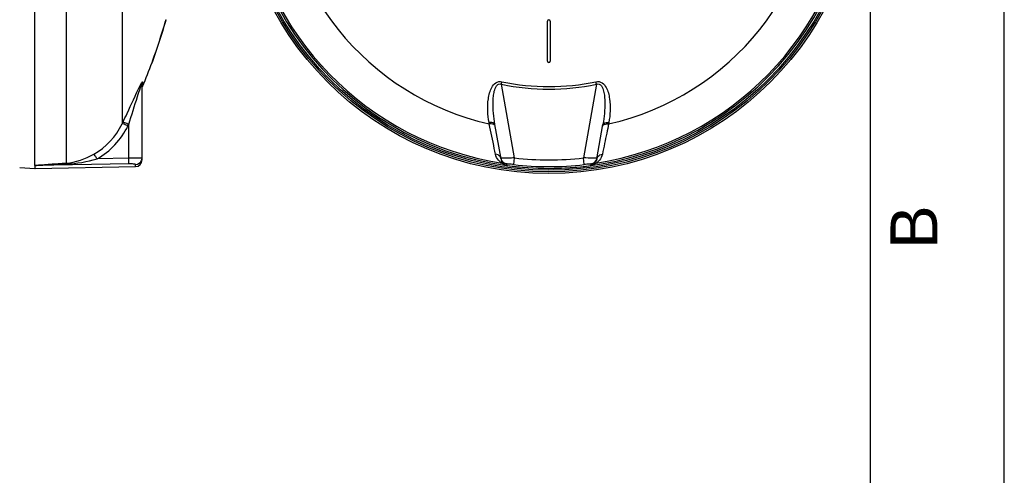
# Model space of a CAD drawing. Header units: millimetres. Extents: x 0 to 297, y 0 to 210.
# Tile 12 of 24: x 224 to 297, y 113 to 147. Entities that reach past the tile are written whole.
import ezdxf

# ---------------------------------------------------------------- set-up
doc = ezdxf.new("R2010")
doc.units = ezdxf.units.MM
doc.header["$LTSCALE"] = 16.335
doc.layers.get('0').update_dxf_attribs({"linetype": 'CONTINUOUS'})
doc.layers.add('08_SURFACES', color=7, linetype='CONTINUOUS')
doc.styles.add('TEXTSTYLE_2', font='arial.ttf')

# ---------------------------------------------------------------- blocks, each defined once
blk = doc.blocks.new('MARGEA4_BL0', base_point=(148.514, 105.014))
at = {"color": 7, "linetype": 'Continuous'}
for p, q in [((297.014, 0.014), (297.014, 210.014)), ((297.014, 0.014), (297.014, 210.014)), ((287.014, 10.014), (287.014, 200.014))]:
    blk.add_line(p, q, dxfattribs=at)
at = {"color": 2, "linetype": 'Continuous', "style": 'TEXTSTYLE_2', "oblique": 0.00002}
blk.add_text('B', height=3.5, rotation=90, dxfattribs=at).set_placement((292.014, 129.514))

msp = doc.modelspace()

# ---------------------------------------------------------------- linework, layer by layer
at = {"color": 7, "linetype": 'Continuous'}
for p, q in [((297, 0), (297, 210)), ((297.014, 0.014), (297.014, 200.014)), ((224.642, 135.75), (224.642, 181.531)), ((232.642, 136.162), (232.642, 141.815)), ((259.441, 136.238), (258.987, 138.813)), ((266.596, 136.238), (267.05, 138.813)), ((266.596, 136.238), (266.594, 136.229)), ((223.505, 135.591), (224.643, 135.531)), ((224.643, 135.746), (224.643, 135.531)), ((224.651, 135.531), (232.151, 135.662)), ((259.855, 135.75), (259.88, 135.746))]:
    msp.add_line(p, q, dxfattribs=at)
at = {"color": 9, "linetype": 'Continuous'}
for p, q in [((226.969, 179.498), (226.969, 135.926)), ((232.681, 142.003), (232.681, 141.635)), ((259.473, 141.815), (259.513, 142.003)), ((266.564, 141.815), (266.524, 142.003)), ((260.443, 136.311), (259.473, 141.815)), ((266.564, 141.815), (265.593, 136.311)), ((231.147, 138.845), (231.198, 138.949)), ((231.158, 138.868), (231.198, 138.949)), ((258.564, 138.845), (258.545, 138.949)), ((267.491, 138.949), (267.473, 138.845)), ((231.591, 138.708), (231.642, 138.813)), ((231.603, 138.731), (231.642, 138.813)), ((231.642, 136.281), (231.642, 138.813)), ((231.642, 136.281), (229.279, 136.238)), ((259.433, 136.281), (259.433, 136.281)), ((260.386, 135.814), (260.443, 136.311)), ((265.651, 135.814), (265.593, 136.311)), ((224.651, 135.746), (224.643, 135.746)), ((231.651, 135.873), (224.651, 135.746)), ((224.651, 135.531), (224.651, 135.746)), ((232.151, 135.662), (232.151, 135.814)), ((259.856, 135.873), (259.878, 135.754)), ((259.878, 135.754), (259.88, 135.746)), ((259.878, 135.754), (259.88, 135.746)), ((259.88, 135.746), (259.88, 135.746)), ((266.157, 135.746), (266.169, 135.813)), ((266.157, 135.746), (266.157, 135.746)), ((266.169, 135.813), (266.177, 135.857)), ((266.177, 135.857), (266.18, 135.873))]:
    msp.add_line(p, q, dxfattribs=at)
at = {"color": 7, "linetype": 'Continuous'}
msp.add_lwpolyline([(224.642, 135.75), (224.642, 135.749), (224.643, 135.748), (224.643, 135.748), (224.643, 135.747), (224.643, 135.747), (224.643, 135.746)], dxfattribs=at)
for radius in [23.39, 23.14]:
    msp.add_circle((263.018, 158.531), radius, dxfattribs=at)
at = {"color": 9, "linetype": 'Continuous'}
msp.add_circle((263.018, 158.531), 23.258, dxfattribs=at)
at = {"color": 7, "linetype": 'Continuous'}
for centre, radius, start, end in [((263.018, 158.531), 23, 262.15697, 262.09551), ((232.142, 136.162), 0.5, 271, 360), ((259.918, 136.367), 0.492, 190.01286, 195.05423), ((259.931, 136.371), 0.506, 195.0656, 205.97577), ((259.93, 136.37), 0.505, 205.96511, 210.02878)]:
    msp.add_arc(centre, radius, start, end, dxfattribs=at)
at = {"color": 9, "linetype": 'Continuous'}
for centre, radius, start, end in [((263.018, 158.531), 22.878, 113.58727, 261.13404), ((263.018, 158.531), 22.878, 278.86596, 66.41273), ((263.018, 158.531), 16.896, 258.02552, 281.97449), ((263.018, 158.531), 17.088, 258.02551, 281.97449), ((232.146, 136.311), 0.496, 339.67205, 345.11442), ((232.143, 136.312), 0.5, 345.10838, 352.48322), ((232.152, 136.311), 0.491, 352.46954, 359.97748), ((259.069, 136.173), 0.377, 10.04016, 19.29884), ((260.003, 136.338), 0.571, 190.00013, 191.32724), ((260.008, 136.339), 0.576, 191.33855, 199.58861), ((260.013, 136.34), 0.581, 199.57812, 201.00932), ((259.926, 136.367), 0.5, 210.03209, 211.54535), ((263.018, 158.531), 22.369, 263.39023, 276.60977), ((266.081, 123.917), 12.377, 87.91689, 88.32252), ((266.031, 136.338), 0.573, 346.18156, 349.03188), ((266.119, 136.367), 0.492, 344.94576, 349.98714), ((266.967, 136.173), 0.377, 160.70114, 169.95985), ((260.063, 136.242), 0.543, 224.86479, 227.5823), ((263.018, 158.531), 23, 262.15693, 277.84307), ((263.018, 158.531), 22.869, 263.39023, 276.60977), ((265.992, 136.943), 1.208, 277.83443, 277.95109), ((265.972, 136.243), 0.545, 312.61073, 315.13254)]:
    msp.add_arc(centre, radius, start, end, dxfattribs=at)
for points in [[(232.478, 141.674), (232.511, 141.741), (232.544, 141.808), (232.579, 141.874)], [(232.642, 141.815), (232.642, 141.876), (232.649, 141.949), (232.693, 141.991)], [(232.521, 141.57), (232.534, 141.608), (232.547, 141.646), (232.562, 141.684)], [(229.045, 136.586), (229.943, 137.088), (230.701, 137.918), (231.147, 138.845)], [(229.279, 136.238), (230.265, 136.786), (231.099, 137.693), (231.591, 138.708)], [(259.005, 138.708), (258.999, 138.744), (258.968, 138.775), (258.937, 138.793)], [(267.031, 138.708), (267.037, 138.744), (267.068, 138.775), (267.1, 138.793)], [(226.969, 135.926), (227.693, 135.975), (228.411, 136.232), (229.045, 136.586)], [(226.988, 135.858), (227.762, 135.891), (228.535, 136.026), (229.279, 136.238)], [(232.151, 135.814), (232.339, 135.817), (232.546, 135.963), (232.611, 136.139)], [(259.367, 136.406), (259.29, 136.508), (259.155, 136.574), (259.027, 136.586)], [(259.425, 136.297), (259.412, 136.336), (259.392, 136.373), (259.367, 136.406)], [(259.856, 135.873), (259.716, 135.892), (259.574, 135.985), (259.5, 136.106)], [(266.18, 135.873), (266.362, 135.898), (266.546, 136.061), (266.594, 136.239)], [(266.611, 136.297), (266.625, 136.336), (266.645, 136.373), (266.669, 136.406)], [(266.669, 136.406), (266.747, 136.508), (266.881, 136.574), (267.009, 136.586)], [(259.678, 135.858), (259.624, 135.891), (259.557, 135.925), (259.497, 135.909)], [(259.787, 135.776), (259.754, 135.793), (259.724, 135.816), (259.696, 135.841)], [(266.359, 135.858), (266.412, 135.891), (266.479, 135.925), (266.54, 135.909)]]:
    msp.add_open_spline(points, degree=3, dxfattribs=at)
for points, knots in [([(232.579, 141.874), (232.593, 141.9), (232.602, 141.93), (232.681, 142.029), (232.681, 142.003)], [0, 0, 0, 0, 0.524126, 1, 1, 1, 1]), ([(258.545, 138.949), (258.494, 139.241), (258.43, 139.832), (258.456, 140.576), (258.573, 141.163), (258.732, 141.584), (259.015, 141.972), (259.359, 142.036), (259.513, 142.003)], [0, 0, 0, 0, 0.246511, 0.49364, 0.617804, 0.742618, 0.869098, 1, 1, 1, 1]), ([(266.524, 142.003), (266.677, 142.036), (267.021, 141.972), (267.305, 141.584), (267.464, 141.163), (267.58, 140.576), (267.607, 139.832), (267.543, 139.241), (267.491, 138.949)], [0, 0, 0, 0, 0.130887, 0.257393, 0.38221, 0.506372, 0.753496, 1, 1, 1, 1]), ([(231.198, 138.949), (231.308, 139.178), (231.741, 140.084), (232.149, 141.001), (232.478, 141.674)], [0, 0, 0, 0, 0.253428, 1, 1, 1, 1]), ([(231.642, 138.813), (231.865, 139.506), (232.152, 140.426), (232.443, 141.346), (232.521, 141.57)], [0, 0, 0, 0, 0.754541, 1, 1, 1, 1]), ([(232.562, 141.684), (232.572, 141.711), (232.593, 141.745), (232.613, 141.862), (232.642, 141.823), (232.642, 141.815)], [0, 0, 0, 0, 0.450156, 0.873177, 1, 1, 1, 1]), ([(258.987, 138.813), (258.938, 139.087), (258.864, 139.64), (258.833, 140.337), (258.864, 140.893), (258.916, 141.238), (258.997, 141.505), (259.087, 141.693), (259.248, 141.852), (259.406, 141.84), (259.473, 141.815)], [0, 0, 0, 0, 0.24961, 0.499267, 0.624122, 0.748871, 0.811251, 0.873638, 0.936138, 1, 1, 1, 1]), ([(266.564, 141.815), (266.63, 141.841), (266.789, 141.848), (266.951, 141.691), (267.041, 141.502), (267.121, 141.235), (267.173, 140.89), (267.203, 140.335), (267.172, 139.639), (267.098, 139.087), (267.05, 138.813)], [0, 0, 0, 0, 0.063993, 0.12697, 0.189324, 0.251665, 0.376327, 0.501093, 0.75057, 1, 1, 1, 1]), ([(231.642, 138.813), (231.548, 138.857), (231.413, 138.898), (231.242, 138.976), (231.198, 138.949)], [0, 0, 0, 0, 0.665943, 1, 1, 1, 1]), ([(258.987, 138.813), (258.982, 138.839), (258.874, 138.977), (258.68, 138.963), (258.545, 138.949)], [0, 0, 0, 0, 0.163069, 1, 1, 1, 1]), ([(267.05, 138.813), (267.054, 138.839), (267.163, 138.977), (267.357, 138.963), (267.491, 138.949)], [0, 0, 0, 0, 0.163069, 1, 1, 1, 1]), ([(231.591, 138.708), (231.497, 138.752), (231.363, 138.793), (231.192, 138.872), (231.147, 138.845)], [0, 0, 0, 0, 0.666101, 1, 1, 1, 1]), ([(258.937, 138.793), (258.915, 138.806), (258.796, 138.854), (258.664, 138.855), (258.564, 138.845)], [0, 0, 0, 0, 0.199818, 1, 1, 1, 1]), ([(259.027, 136.586), (258.998, 136.732), (258.845, 137.485), (258.69, 138.238), (258.564, 138.845)], [0, 0, 0, 0, 0.193487, 1, 1, 1, 1]), ([(267.473, 138.845), (267.426, 138.62), (267.27, 137.867), (267.116, 137.114), (267.009, 136.586)], [0, 0, 0, 0, 0.299318, 1, 1, 1, 1]), ([(267.1, 138.793), (267.122, 138.806), (267.24, 138.854), (267.372, 138.855), (267.473, 138.845)], [0, 0, 0, 0, 0.199818, 1, 1, 1, 1]), ([(229.279, 136.238), (229.233, 136.319), (229.156, 136.432), (229.085, 136.56), (229.045, 136.586)], [0, 0, 0, 0, 0.658849, 1, 1, 1, 1]), ([(232.491, 136.297), (232.438, 136.295), (232.155, 136.286), (231.872, 136.283), (231.642, 136.281)], [0, 0, 0, 0, 0.187344, 1, 1, 1, 1]), ([(231.651, 135.873), (231.65, 135.888), (231.647, 136.024), (231.645, 136.16), (231.642, 136.281)], [0, 0, 0, 0, 0.111817, 1, 1, 1, 1]), ([(232.642, 136.311), (232.642, 136.298), (232.562, 136.313), (232.529, 136.298), (232.491, 136.297)], [0, 0, 0, 0, 0.257499, 1, 1, 1, 1]), ([(259.492, 135.926), (259.406, 135.993), (259.188, 136.163), (259.06, 136.425), (259.027, 136.586)], [0, 0, 0, 0, 0.397742, 1, 1, 1, 1]), ([(259.437, 136.282), (259.436, 136.282), (259.435, 136.282), (259.434, 136.282), (259.433, 136.281)], [0, 0, 0, 0, 0.678194, 1, 1, 1, 1]), ([(259.468, 136.284), (259.462, 136.284), (259.452, 136.283), (259.441, 136.282), (259.437, 136.282)], [0, 0, 0, 0, 0.621085, 1, 1, 1, 1]), ([(259.65, 136.29), (259.63, 136.29), (259.57, 136.288), (259.509, 136.286), (259.468, 136.284)], [0, 0, 0, 0, 0.323257, 1, 1, 1, 1]), ([(259.678, 135.858), (259.666, 135.87), (259.576, 135.941), (259.505, 136.04), (259.47, 136.132)], [0, 0, 0, 0, 0.146897, 1, 1, 1, 1]), ([(260.443, 136.311), (260.368, 136.309), (260.104, 136.302), (259.839, 136.295), (259.65, 136.29)], [0, 0, 0, 0, 0.284404, 1, 1, 1, 1]), ([(266.443, 136.288), (266.389, 136.29), (266.106, 136.298), (265.822, 136.304), (265.593, 136.311)], [0, 0, 0, 0, 0.19083, 1, 1, 1, 1]), ([(266.588, 136.201), (266.577, 136.156), (266.529, 136.023), (266.424, 135.924), (266.359, 135.858)], [0, 0, 0, 0, 0.330993, 1, 1, 1, 1]), ([(266.603, 136.281), (266.604, 136.287), (266.563, 136.277), (266.549, 136.285), (266.531, 136.286)], [0, 0, 0, 0, 0.251458, 1, 1, 1, 1]), ([(267.009, 136.586), (266.976, 136.425), (266.848, 136.163), (266.631, 135.993), (266.544, 135.926)], [0, 0, 0, 0, 0.602373, 1, 1, 1, 1]), ([(224.642, 135.75), (224.825, 135.794), (225.213, 135.796), (225.985, 135.867), (226.575, 135.901), (226.969, 135.926)], [0, 0, 0, 0, 0.24121, 0.493287, 1, 1, 1, 1]), ([(224.651, 135.746), (224.653, 135.764), (224.727, 135.745), (224.803, 135.764), (224.937, 135.765), (225.079, 135.774), (225.276, 135.783), (225.52, 135.795), (225.911, 135.812), (226.4, 135.834), (226.792, 135.85), (226.988, 135.858)], [0, 0, 0, 0, 0.022608, 0.060539, 0.12087, 0.183961, 0.24645, 0.371879, 0.497414, 0.748649, 1, 1, 1, 1]), ([(226.988, 135.858), (226.985, 135.873), (226.994, 135.885), (226.971, 135.912), (226.97, 135.909)], [0, 0, 0, 0, 0.817511, 1, 1, 1, 1]), ([(232.151, 135.814), (232.151, 135.828), (232.085, 135.845), (231.941, 135.872), (231.771, 135.875), (231.651, 135.873)], [0, 0, 0, 0, 0.083923, 0.293432, 1, 1, 1, 1]), ([(259.811, 135.759), (259.764, 135.77), (259.65, 135.812), (259.548, 135.88), (259.492, 135.926)], [0, 0, 0, 0, 0.399132, 1, 1, 1, 1]), ([(259.88, 135.746), (259.857, 135.749), (259.825, 135.758), (259.796, 135.772), (259.787, 135.776)], [0, 0, 0, 0, 0.689692, 1, 1, 1, 1]), ([(259.855, 135.75), (259.847, 135.751), (259.832, 135.754), (259.817, 135.757), (259.811, 135.759)], [0, 0, 0, 0, 0.572411, 1, 1, 1, 1]), ([(260.386, 135.814), (260.32, 135.822), (260.202, 135.832), (260.023, 135.865), (259.947, 135.85), (259.854, 135.887), (259.856, 135.873)], [0, 0, 0, 0, 0.372921, 0.696586, 0.920371, 1, 1, 1, 1]), ([(266.18, 135.873), (266.182, 135.887), (266.09, 135.85), (266.014, 135.865), (265.834, 135.832), (265.716, 135.822), (265.651, 135.814)], [0, 0, 0, 0, 0.079736, 0.303788, 0.627303, 1, 1, 1, 1]), ([(266.341, 135.842), (266.333, 135.834), (266.282, 135.79), (266.217, 135.755), (266.159, 135.747)], [0, 0, 0, 0, 0.155378, 1, 1, 1, 1]), ([(266.544, 135.926), (266.528, 135.913), (266.422, 135.83), (266.293, 135.769), (266.181, 135.75)], [0, 0, 0, 0, 0.156708, 1, 1, 1, 1])]:
    msp.add_open_spline(points, degree=3, knots=knots, dxfattribs=at)
at = {"layer": '08_SURFACES', "color": 9, "linetype": 'Continuous'}
for p, q in [((231.147, 158.431), (231.147, 138.845)), ((234.411, 146.531), (234.39, 146.531)), ((233.441, 143.531), (233.42, 143.531))]:
    msp.add_line(p, q, dxfattribs=at)
at = {"layer": '08_SURFACES', "color": 7, "linetype": 'Continuous'}
for p, q in [((234.394, 146.544), (234.39, 146.531)), ((234.401, 146.57), (234.394, 146.544)), ((234.396, 146.55), (234.394, 146.543)), ((234.419, 146.631), (234.396, 146.55)), ((234.411, 146.531), (234.437, 146.623)), ((234.419, 146.631), (234.439, 146.631)), ((234.437, 146.623), (234.437, 146.622)), ((234.439, 146.63), (234.439, 146.631)), ((262.918, 143.531), (262.918, 146.531)), ((263.118, 146.531), (263.118, 143.531)), ((233.384, 143.432), (233.384, 143.431)), ((233.384, 143.431), (233.405, 143.431)), ((233.42, 143.531), (233.386, 143.438)), ((233.391, 143.451), (233.388, 143.444)), ((233.408, 143.441), (233.429, 143.498)), ((233.429, 143.498), (233.441, 143.531))]:
    msp.add_line(p, q, dxfattribs=at)
for points in [[(234.411, 146.531), (234.416, 146.549), (234.421, 146.566), (234.425, 146.582), (234.429, 146.596), (234.433, 146.608)], [(234.436, 146.618), (234.438, 146.625), (234.439, 146.63)], [(233.386, 143.438), (233.385, 143.434), (233.384, 143.432)], [(233.42, 143.531), (233.415, 143.518), (233.41, 143.505), (233.406, 143.492), (233.402, 143.481), (233.398, 143.47), (233.391, 143.451)], [(233.405, 143.431), (233.405, 143.432), (233.407, 143.437), (233.41, 143.444)], [(233.413, 143.453), (233.418, 143.466), (233.423, 143.48), (233.428, 143.496)], [(233.428, 143.496), (233.434, 143.513), (233.441, 143.531)]]:
    msp.add_lwpolyline(points, dxfattribs=at)
at = {"layer": '08_SURFACES', "color": 9, "linetype": 'Continuous'}
for start, end in [(180.28387, 257.24988), (282.75012, 359.71613)]:
    msp.add_arc((263.018, 158.531), 20.184, start, end, dxfattribs=at)
at = {"layer": '08_SURFACES', "color": 7, "linetype": 'Continuous'}
for centre, radius, start, end in [((192.162, 158.531), 43.9, 340.02034, 344.13634), ((192.162, 158.531), 43.92, 340.02983, 344.14375), ((263.018, 146.531), 0.1, 0, 180), ((192.162, 158.531), 43.9, 337.36465, 339.88146), ((263.018, 143.531), 0.1, 180, 360)]:
    msp.add_arc(centre, radius, start, end, dxfattribs=at)

# ---------------------------------------------------------------- block references
at = {"color": 2, "linetype": 'Continuous'}
msp.add_blockref('MARGEA4_BL0', (148.514, 105.014), dxfattribs=at)

doc.saveas('drawing.dxf')
